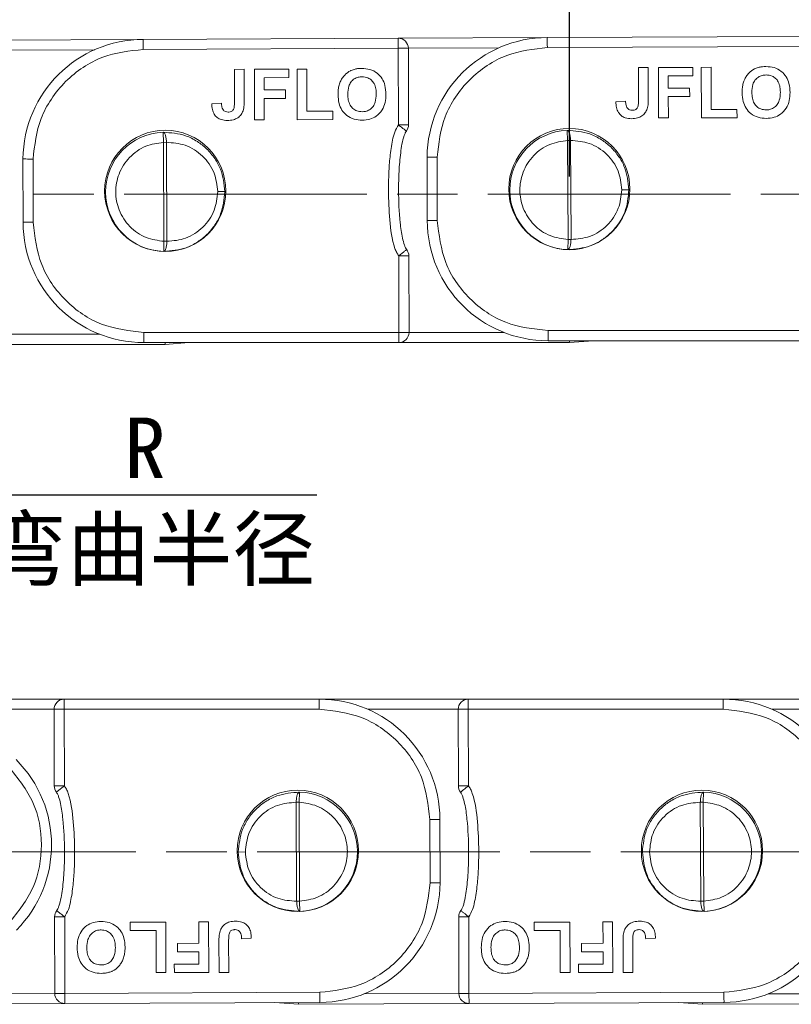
# Model space of a CAD drawing. Header units: millimetres. Extents: x 3186 to 3545, y -371 to -118.
# Tile 6 of 27: x 3305 to 3343, y -264 to -215. Entities that reach past the tile are written whole.
import ezdxf

# ---------------------------------------------------------------- set-up
doc = ezdxf.new("R2010")
doc.units = ezdxf.units.MM
doc.linetypes.add('ACAD_ISO08W100', pattern=[36, 24, -3, 6, -3])
doc.linetypes.add('CENTER', pattern=[0.6, 0.375, -0.075, 0.075, -0.075])
doc.layers.add('中心线', color=1, linetype='CENTER', lineweight=25)
doc.styles.add('18', font='仿宋_GB2312.ttf', dxfattribs={"height": 20})
doc.styles.get("Standard").update_dxf_attribs({"font": '仿宋_GB2312.ttf', "width": 0.8})
doc.dimstyles.new('ISO-10', dxfattribs={"dimtxt": 4, "dimasz": 2.5, "dimexe": 2, "dimexo": 0.625, "dimgap": 1.5, "dimtad": 1, "dimtoh": 1, "dimdsep": 46, "dimtxsty": 'Standard', "dimcen": 2.5, "dimadec": 0, "dimazin": 0, "dimtfac": 1, "dimtmove": 0, "dimatfit": 3, "dimfxl": 0, "dimarcsym": 0})

# ---------------------------------------------------------------- blocks, each defined once
blk = doc.blocks.new('*D139')
at = {"color": 0, "lineweight": -2}
for p, q in [((3332.356, -222.919), (3332.356, -205.747)), ((3352.356, -222.874), (3352.356, -205.747)), ((3349.856, -207.747), (3334.856, -207.747))]:
    blk.add_line(p, q, dxfattribs=at)
at = {"color": 0, "lineweight": 9}
for points in [[(3334.856, -207.33), (3334.856, -208.164), (3332.356, -207.747)], [(3349.856, -207.33), (3349.856, -208.164), (3352.356, -207.747)]]:
    blk.add_solid(points, dxfattribs=at)
at = {"layer": 'Defpoints', "color": 0, "lineweight": 9}
for p in [(3332.356, -207.747), (3332.356, -223.544), (3352.356, -223.499)]:
    blk.add_point(p, dxfattribs=at)
at = {"color": 0, "lineweight": 9, "insert": (3342.356, -204.247), "char_height": 4, "attachment_point": 5}
blk.add_mtext('20', dxfattribs=at)

msp = doc.modelspace()

# ---------------------------------------------------------------- linework, layer by layer
at = {"color": 7, "linetype": 'Continuous', "lineweight": 15}
for p, q in [((3311.265, -216.138), (3303.886, -216.172)), ((3323.886, -216.081), (3311.265, -216.138)), ((3331.265, -216.047), (3323.886, -216.081)), ((3323.888, -216.581), (3323.886, -216.081)), ((3343.885, -215.989), (3331.265, -216.047)), ((3304.388, -216.67), (3308.863, -216.649)), ((3311.266, -216.638), (3323.888, -216.581)), ((3324.388, -216.58), (3323.888, -216.581)), ((3323.896, -220.37), (3323.888, -216.581)), ((3324.388, -216.578), (3328.863, -216.558)), ((3324.396, -220.369), (3324.388, -216.58)), ((3331.266, -216.547), (3343.888, -216.489)), ((3315.776, -217.621), (3316.257, -217.619)), ((3315.78, -219.239), (3315.776, -217.621)), ((3316.257, -217.619), (3316.26, -219.195)), ((3316.77, -217.618), (3318.468, -217.614)), ((3316.775, -220.118), (3316.77, -217.618)), ((3318.468, -217.614), (3318.469, -218.031)), ((3318.885, -217.613), (3319.366, -217.612)), ((3318.891, -220.113), (3318.885, -217.613)), ((3319.366, -217.612), (3319.371, -219.696)), ((3335.776, -217.529), (3336.257, -217.528)), ((3335.78, -219.147), (3335.776, -217.529)), ((3336.257, -217.528), (3336.26, -219.104)), ((3336.769, -217.527), (3338.468, -217.523)), ((3336.775, -220.027), (3336.769, -217.527)), ((3338.468, -217.523), (3338.469, -217.94)), ((3338.885, -217.522), (3339.366, -217.521)), ((3338.891, -220.022), (3338.885, -217.522)), ((3339.366, -217.521), (3339.37, -219.604)), ((3318.469, -218.031), (3317.251, -218.034)), ((3317.251, -218.034), (3317.253, -218.643)), ((3338.469, -217.94), (3337.251, -217.942)), ((3337.251, -217.942), (3337.253, -218.551)), ((3317.253, -218.643), (3318.31, -218.64)), ((3318.31, -218.64), (3318.311, -219.057)), ((3337.253, -218.551), (3338.31, -218.549)), ((3338.31, -218.549), (3338.311, -218.966)), ((3318.311, -219.057), (3317.254, -219.059)), ((3317.254, -219.059), (3317.256, -220.117)), ((3335.139, -219.197), (3334.658, -219.23)), ((3338.311, -218.966), (3337.254, -218.968)), ((3337.254, -218.968), (3337.256, -220.026)), ((3315.139, -219.289), (3314.658, -219.322)), ((3319.371, -219.696), (3320.653, -219.693)), ((3320.653, -219.693), (3320.654, -220.109)), ((3339.37, -219.604), (3340.652, -219.601)), ((3340.652, -219.601), (3340.653, -220.018)), ((3317.256, -220.117), (3316.775, -220.118)), ((3320.654, -220.109), (3318.891, -220.113)), ((3337.256, -220.026), (3336.775, -220.027)), ((3340.653, -220.018), (3338.891, -220.022)), ((3323.896, -220.37), (3324.396, -220.369)), ((3332.271, -221.142), (3332.253, -220.642)), ((3312.271, -221.233), (3312.253, -220.733)), ((3332.271, -221.142), (3332.416, -221.141)), ((3332.293, -226.039), (3332.271, -221.142)), ((3332.439, -226.039), (3332.416, -221.141)), ((3312.271, -221.233), (3312.417, -221.232)), ((3312.293, -226.131), (3312.271, -221.233)), ((3312.439, -226.13), (3312.417, -221.232)), ((3305.314, -222.056), (3305.322, -225.188)), ((3305.814, -222.058), (3305.822, -225.187)), ((3325.314, -221.965), (3325.321, -225.096)), ((3325.814, -221.966), (3325.821, -225.095)), ((3335.306, -223.577), (3334.952, -223.578)), ((3315.307, -223.668), (3314.952, -223.67)), ((3305.822, -225.187), (3305.322, -225.188)), ((3325.821, -225.095), (3325.321, -225.096)), ((3332.28, -226.539), (3332.293, -226.039)), ((3332.293, -226.039), (3332.439, -226.039)), ((3312.28, -226.631), (3312.293, -226.131)), ((3312.293, -226.131), (3312.439, -226.13)), ((3324.411, -226.848), (3323.911, -226.849)), ((3323.92, -230.638), (3323.911, -226.849)), ((3324.42, -230.637), (3324.411, -226.848)), ((3309.116, -230.73), (3304.42, -230.73)), ((3311.3, -230.638), (3323.92, -230.638)), ((3311.3, -230.638), (3311.3, -231.138)), ((3323.92, -230.638), (3324.42, -230.637)), ((3323.92, -231.138), (3323.92, -230.638)), ((3329.116, -230.638), (3324.42, -230.638)), ((3331.299, -230.547), (3343.92, -230.547)), ((3331.299, -230.547), (3331.299, -231.047)), ((3303.92, -231.23), (3312.357, -231.23)), ((3311.3, -231.138), (3323.92, -231.138)), ((3313.528, -231.138), (3312.357, -231.23)), ((3312.357, -231.23), (3312.357, -231.138)), ((3323.92, -231.138), (3332.356, -231.138)), ((3331.299, -231.047), (3343.92, -231.047)), ((3333.528, -231.047), (3332.356, -231.138)), ((3332.356, -231.138), (3332.356, -231.047)), ((3307.354, -248.785), (3301.98, -248.785)), ((3319.975, -248.785), (3307.354, -248.785)), ((3307.354, -248.785), (3307.354, -249.285)), ((3319.975, -249.285), (3319.975, -248.785)), ((3327.354, -248.785), (3319.975, -248.785)), ((3339.975, -248.785), (3327.354, -248.785)), ((3327.354, -248.785), (3327.354, -249.285)), ((3339.975, -249.285), (3339.975, -248.785)), ((3347.354, -248.785), (3339.975, -248.785)), ((3302.48, -249.285), (3306.854, -249.285)), ((3307.354, -249.285), (3306.854, -249.286)), ((3306.854, -249.286), (3306.863, -253.075)), ((3307.354, -249.285), (3307.363, -253.074)), ((3319.975, -249.285), (3307.354, -249.285)), ((3322.379, -249.285), (3326.854, -249.285)), ((3327.354, -249.285), (3326.854, -249.286)), ((3326.854, -249.286), (3326.863, -253.075)), ((3327.354, -249.285), (3327.363, -253.074)), ((3339.975, -249.285), (3327.354, -249.285)), ((3342.379, -249.285), (3346.854, -249.285)), ((3306.863, -253.075), (3307.363, -253.074)), ((3326.863, -253.075), (3327.363, -253.074)), ((3318.994, -253.384), (3318.981, -253.884)), ((3338.994, -253.384), (3338.981, -253.884)), ((3318.835, -253.884), (3318.858, -258.782)), ((3318.981, -253.884), (3318.835, -253.884)), ((3318.981, -253.884), (3319.004, -258.781)), ((3338.835, -253.884), (3338.858, -258.782)), ((3338.981, -253.884), (3338.835, -253.884)), ((3338.981, -253.884), (3339.004, -258.781)), ((3325.453, -254.737), (3325.953, -254.735)), ((3325.46, -257.865), (3325.453, -254.737)), ((3325.96, -257.867), (3325.953, -254.735)), ((3315.968, -256.346), (3316.322, -256.345)), ((3335.968, -256.346), (3336.322, -256.345)), ((3319.004, -258.781), (3318.858, -258.782)), ((3319.004, -258.781), (3319.021, -259.281)), ((3339.004, -258.781), (3338.858, -258.782)), ((3339.004, -258.781), (3339.021, -259.281)), ((3307.378, -259.553), (3306.878, -259.554)), ((3306.878, -259.554), (3306.886, -263.344)), ((3307.378, -259.553), (3307.386, -263.342)), ((3327.378, -259.553), (3326.878, -259.554)), ((3326.878, -259.554), (3326.886, -263.344)), ((3327.378, -259.553), (3327.386, -263.342)), ((3310.621, -259.814), (3312.383, -259.81)), ((3310.622, -260.23), (3310.621, -259.814)), ((3312.383, -259.81), (3312.389, -262.31)), ((3314.018, -259.806), (3314.499, -259.805)), ((3314.021, -260.864), (3314.018, -259.806)), ((3314.499, -259.805), (3314.505, -262.305)), ((3330.621, -259.814), (3332.383, -259.81)), ((3330.622, -260.23), (3330.621, -259.814)), ((3332.383, -259.81), (3332.389, -262.31)), ((3334.018, -259.806), (3334.499, -259.805)), ((3334.021, -260.864), (3334.018, -259.806)), ((3334.499, -259.805), (3334.505, -262.305)), ((3311.904, -260.228), (3310.622, -260.23)), ((3311.908, -262.311), (3311.904, -260.228)), ((3316.135, -260.635), (3316.616, -260.601)), ((3331.904, -260.228), (3330.622, -260.23)), ((3331.908, -262.311), (3331.904, -260.228)), ((3336.135, -260.635), (3336.616, -260.601)), ((3312.963, -260.866), (3314.021, -260.864)), ((3312.964, -261.283), (3312.963, -260.866)), ((3315.017, -262.304), (3315.014, -260.728)), ((3315.494, -260.685), (3315.498, -262.303)), ((3332.963, -260.866), (3334.021, -260.864)), ((3332.964, -261.283), (3332.963, -260.866)), ((3335.017, -262.304), (3335.014, -260.728)), ((3335.494, -260.685), (3335.498, -262.303)), ((3314.021, -261.28), (3312.964, -261.283)), ((3314.023, -261.889), (3314.021, -261.28)), ((3334.021, -261.28), (3332.964, -261.283)), ((3334.023, -261.889), (3334.021, -261.28)), ((3312.805, -261.892), (3314.023, -261.889)), ((3312.806, -262.309), (3312.805, -261.892)), ((3332.805, -261.892), (3334.023, -261.889)), ((3332.806, -262.309), (3332.805, -261.892)), ((3312.389, -262.31), (3311.908, -262.311)), ((3314.505, -262.305), (3312.806, -262.309)), ((3315.498, -262.303), (3315.017, -262.304)), ((3332.389, -262.31), (3331.908, -262.311)), ((3334.505, -262.305), (3332.806, -262.309)), ((3335.498, -262.303), (3335.017, -262.304)), ((3306.886, -263.345), (3301.535, -263.369)), ((3306.886, -263.344), (3307.386, -263.342)), ((3320.008, -263.285), (3307.386, -263.342)), ((3307.386, -263.342), (3307.389, -263.842)), ((3326.886, -263.345), (3322.191, -263.366)), ((3326.886, -263.344), (3327.386, -263.342)), ((3340.008, -263.285), (3327.386, -263.342)), ((3327.386, -263.342), (3327.389, -263.842)), ((3346.886, -263.345), (3342.191, -263.366)), ((3300.367, -263.875), (3307.389, -263.842)), ((3307.389, -263.842), (3320.009, -263.785)), ((3318.952, -263.881), (3317.781, -263.795)), ((3318.952, -263.881), (3318.952, -263.79)), ((3318.952, -263.881), (3327.389, -263.842)), ((3327.389, -263.842), (3340.009, -263.785)), ((3338.952, -263.881), (3337.781, -263.795)), ((3338.952, -263.881), (3338.952, -263.79)), ((3338.952, -263.881), (3347.389, -263.842))]:
    msp.add_line(p, q, dxfattribs=at)
for centre in [(3312.356, -223.636), (3332.356, -223.544), (3318.918, -256.287), (3338.918, -256.287)]:
    msp.add_circle(centre, 3, dxfattribs=at)
for centre, radius, start, end in [((3311.279, -222.103), 5.964, 90.131, 179.5547), ((3323.888, -216.581), 0.5, 0.131, 90.2619), ((3331.278, -222.011), 5.964, 90.131, 179.5547), ((3323.896, -220.37), 0.5, 322.3184, 0.131), ((3332.356, -223.59), 2.95, 92.0062, 268.5177), ((3312.357, -223.682), 2.95, 92.0062, 268.5177), ((3332.356, -223.59), 2.95, 0.131, 0.2619), ((3312.357, -223.682), 2.95, 0.131, 0.2619), ((3311.286, -225.174), 5.964, 180.131, 270.131), ((3331.286, -225.083), 5.964, 180.131, 270.131), ((3323.911, -226.849), 0.5, 0.131, 37.9436), ((3323.92, -230.638), 0.5, 270, 0.131), ((3307.354, -249.285), 0.5, 90, 180.131), ((3319.988, -254.749), 5.964, 0.131, 90.131), ((3327.354, -249.285), 0.5, 90, 180.131), ((3339.988, -254.749), 5.964, 0.131, 90.131), ((3300.763, -256.002), 5.964, 315.1268, 45.1268), ((3307.363, -253.074), 0.5, 180.131, 217.9436), ((3327.363, -253.074), 0.5, 180.131, 217.9436), ((3318.918, -256.333), 2.95, 272.0062, 88.5177), ((3338.918, -256.333), 2.95, 272.0062, 88.5177), ((3318.918, -256.333), 2.95, 180.131, 180.2619), ((3338.918, -256.333), 2.95, 180.131, 180.2619), ((3319.996, -257.82), 5.964, 270.131, 359.5547), ((3339.996, -257.82), 5.964, 270.131, 359.5547), ((3307.378, -259.553), 0.5, 142.3184, 180.131), ((3327.378, -259.553), 0.5, 142.3184, 180.131), ((3307.386, -263.342), 0.5, 180.131, 270.2619), ((3327.386, -263.342), 0.5, 180.131, 270.2619)]:
    msp.add_arc(centre, radius, start, end, dxfattribs=at)
for points in [[(3311.266, -216.638), (3311.266, -216.573), (3311.265, -216.442), (3311.265, -216.277), (3311.265, -216.161), (3311.265, -216.146), (3311.265, -216.138)], [(3331.266, -216.547), (3331.266, -216.481), (3331.265, -216.35), (3331.265, -216.185), (3331.265, -216.07), (3331.265, -216.054), (3331.265, -216.047)], [(3305.814, -222.058), (3305.749, -222.058), (3305.618, -222.058), (3305.453, -222.057), (3305.337, -222.057), (3305.322, -222.057), (3305.314, -222.056)], [(3325.814, -221.966), (3325.749, -221.966), (3325.618, -221.966), (3325.452, -221.966), (3325.337, -221.966), (3325.322, -221.965), (3325.314, -221.965)], [(3305.822, -225.187), (3305.905, -225.902), (3306.073, -227.334), (3307.341, -229.138), (3309.151, -230.397), (3310.583, -230.558), (3311.3, -230.638)], [(3325.821, -225.095), (3325.905, -225.811), (3326.073, -227.243), (3327.341, -229.046), (3329.15, -230.306), (3330.583, -230.467), (3331.299, -230.547)], [(3325.453, -254.737), (3325.369, -254.021), (3325.201, -252.589), (3323.933, -250.785), (3322.124, -249.526), (3320.691, -249.365), (3319.975, -249.285)], [(3345.453, -254.737), (3345.369, -254.021), (3345.201, -252.589), (3343.933, -250.785), (3342.124, -249.526), (3340.691, -249.365), (3339.975, -249.285)], [(3304.635, -259.858), (3305.082, -259.292), (3305.976, -258.161), (3306.355, -255.989), (3305.966, -253.819), (3305.067, -252.693), (3304.617, -252.129)], [(3325.46, -257.865), (3325.525, -257.865), (3325.656, -257.866), (3325.822, -257.866), (3325.937, -257.866), (3325.952, -257.867), (3325.96, -257.867)], [(3320.008, -263.285), (3320.008, -263.35), (3320.009, -263.481), (3320.009, -263.647), (3320.01, -263.762), (3320.009, -263.777), (3320.009, -263.785)], [(3340.008, -263.285), (3340.008, -263.35), (3340.009, -263.481), (3340.009, -263.647), (3340.01, -263.762), (3340.009, -263.777), (3340.009, -263.785)]]:
    msp.add_open_spline(points, degree=3, dxfattribs=at)
for points, knots in [([(3311.266, -216.638), (3310.583, -216.712), (3309.533, -216.825), (3308.269, -217.501), (3307.398, -218.199), (3306.695, -219.066), (3306.012, -220.326), (3305.892, -221.375), (3305.814, -222.058)], [0, 0, 0, 0, 0.239602, 0.368454, 0.5, 0.631546, 0.760398, 1, 1, 1, 1]), ([(3331.266, -216.547), (3330.583, -216.621), (3329.532, -216.734), (3328.268, -217.41), (3327.398, -218.108), (3326.695, -218.974), (3326.011, -220.234), (3325.892, -221.284), (3325.814, -221.966)], [0, 0, 0, 0, 0.239602, 0.368454, 0.5, 0.631546, 0.760398, 1, 1, 1, 1]), ([(3321.017, -218.238), (3321.047, -218.178), (3321.107, -218.058), (3321.265, -217.862), (3321.425, -217.735), (3321.546, -217.68), (3321.56, -217.673)], [0, 0, 0, 0, 0.250896, 0.502166, 0.940512, 1, 1, 1, 1]), ([(3321.56, -217.673), (3321.623, -217.65), (3321.739, -217.608), (3321.917, -217.579), (3322.03, -217.576), (3322.087, -217.574)], [0, 0, 0, 0, 0.372031, 0.683777, 1, 1, 1, 1]), ([(3322.087, -217.574), (3322.222, -217.583), (3322.493, -217.6), (3322.85, -217.788), (3323.103, -218.073), (3323.255, -218.439), (3323.27, -218.708), (3323.279, -218.857)], [0, 0, 0, 0, 0.203919, 0.410143, 0.593167, 0.774496, 1, 1, 1, 1]), ([(3341.017, -218.147), (3341.047, -218.087), (3341.107, -217.967), (3341.265, -217.771), (3341.425, -217.644), (3341.545, -217.589), (3341.56, -217.582)], [0, 0, 0, 0, 0.250896, 0.502166, 0.940512, 1, 1, 1, 1]), ([(3341.56, -217.582), (3341.623, -217.559), (3341.738, -217.517), (3341.917, -217.488), (3342.03, -217.484), (3342.086, -217.483)], [0, 0, 0, 0, 0.372031, 0.683777, 1, 1, 1, 1]), ([(3342.086, -217.483), (3342.221, -217.491), (3342.493, -217.508), (3342.85, -217.697), (3343.103, -217.982), (3343.255, -218.348), (3343.27, -218.616), (3343.279, -218.765)], [0, 0, 0, 0, 0.203919, 0.410143, 0.593167, 0.774496, 1, 1, 1, 1]), ([(3320.907, -218.874), (3320.909, -218.807), (3320.912, -218.667), (3320.941, -218.451), (3320.992, -218.309), (3321.017, -218.238)], [0, 0, 0, 0, 0.308297, 0.650122, 1, 1, 1, 1]), ([(3321.388, -218.856), (3321.395, -218.721), (3321.405, -218.508), (3321.533, -218.245), (3321.699, -218.088), (3321.897, -218.002), (3322.032, -217.994), (3322.094, -217.991)], [0, 0, 0, 0, 0.319472, 0.499874, 0.681163, 0.852974, 1, 1, 1, 1]), ([(3322.094, -217.991), (3322.195, -218), (3322.368, -218.015), (3322.573, -218.154), (3322.716, -218.341), (3322.788, -218.583), (3322.795, -218.761), (3322.798, -218.846)], [0, 0, 0, 0, 0.24016, 0.407539, 0.574764, 0.796346, 1, 1, 1, 1]), ([(3340.907, -218.782), (3340.908, -218.716), (3340.912, -218.575), (3340.941, -218.359), (3340.992, -218.218), (3341.017, -218.147)], [0, 0, 0, 0, 0.308297, 0.650122, 1, 1, 1, 1]), ([(3341.388, -218.765), (3341.394, -218.629), (3341.405, -218.417), (3341.532, -218.153), (3341.699, -217.996), (3341.897, -217.911), (3342.031, -217.903), (3342.093, -217.899)], [0, 0, 0, 0, 0.319472, 0.499874, 0.681163, 0.852974, 1, 1, 1, 1]), ([(3342.093, -217.899), (3342.195, -217.908), (3342.368, -217.924), (3342.572, -218.062), (3342.715, -218.249), (3342.788, -218.492), (3342.795, -218.67), (3342.798, -218.755)], [0, 0, 0, 0, 0.24016, 0.4075395, 0.5747635, 0.7963457, 1, 1, 1, 1]), ([(3316.26, -219.195), (3316.26, -219.262), (3316.258, -219.375), (3316.242, -219.535), (3316.219, -219.625), (3316.207, -219.671)], [0, 0, 0, 0, 0.416831, 0.706738, 1, 1, 1, 1]), ([(3322.099, -220.138), (3321.965, -220.13), (3321.693, -220.113), (3321.336, -219.929), (3321.084, -219.645), (3320.931, -219.286), (3320.916, -219.021), (3320.907, -218.874)], [0, 0, 0, 0, 0.205433, 0.413226, 0.595657, 0.776233, 1, 1, 1, 1]), ([(3322.098, -219.721), (3322.007, -219.713), (3321.843, -219.698), (3321.64, -219.569), (3321.486, -219.384), (3321.4, -219.134), (3321.392, -218.948), (3321.388, -218.856)], [0, 0, 0, 0, 0.213563, 0.386192, 0.558454, 0.780281, 1, 1, 1, 1]), ([(3322.798, -218.846), (3322.791, -218.982), (3322.781, -219.197), (3322.651, -219.466), (3322.478, -219.627), (3322.282, -219.711), (3322.153, -219.718), (3322.098, -219.721)], [0, 0, 0, 0, 0.319116, 0.506214, 0.694344, 0.868092, 1, 1, 1, 1]), ([(3323.279, -218.857), (3323.273, -218.991), (3323.26, -219.261), (3323.107, -219.649), (3322.834, -219.94), (3322.479, -220.113), (3322.23, -220.129), (3322.099, -220.138)], [0, 0, 0, 0, 0.204593, 0.411054, 0.622248, 0.800999, 1, 1, 1, 1]), ([(3335.204, -219.508), (3335.188, -219.469), (3335.159, -219.401), (3335.145, -219.294), (3335.141, -219.23), (3335.139, -219.197)], [0, 0, 0, 0, 0.392386, 0.695009, 1, 1, 1, 1]), ([(3335.78, -219.147), (3335.778, -219.209), (3335.775, -219.333), (3335.753, -219.487), (3335.685, -219.582), (3335.607, -219.628), (3335.529, -219.644), (3335.477, -219.645), (3335.462, -219.645)], [0, 0, 0, 0, 0.272262, 0.546684, 0.659253, 0.771268, 0.935125, 1, 1, 1, 1]), ([(3336.26, -219.104), (3336.259, -219.171), (3336.258, -219.284), (3336.242, -219.443), (3336.218, -219.534), (3336.207, -219.579)], [0, 0, 0, 0, 0.4168306, 0.7067378, 1, 1, 1, 1]), ([(3342.099, -220.047), (3341.964, -220.038), (3341.693, -220.021), (3341.336, -219.837), (3341.084, -219.554), (3340.931, -219.194), (3340.915, -218.929), (3340.907, -218.782)], [0, 0, 0, 0, 0.205433, 0.413226, 0.595657, 0.776233, 1, 1, 1, 1]), ([(3342.097, -219.63), (3342.007, -219.622), (3341.843, -219.607), (3341.64, -219.477), (3341.485, -219.292), (3341.4, -219.042), (3341.392, -218.857), (3341.388, -218.765)], [0, 0, 0, 0, 0.213563, 0.386192, 0.558454, 0.780281, 1, 1, 1, 1]), ([(3342.798, -218.755), (3342.791, -218.89), (3342.781, -219.105), (3342.65, -219.374), (3342.478, -219.536), (3342.282, -219.62), (3342.153, -219.627), (3342.097, -219.63)], [0, 0, 0, 0, 0.319116, 0.506214, 0.694344, 0.868092, 1, 1, 1, 1]), ([(3343.279, -218.765), (3343.272, -218.9), (3343.26, -219.169), (3343.107, -219.557), (3342.834, -219.849), (3342.479, -220.021), (3342.23, -220.038), (3342.099, -220.047)], [0, 0, 0, 0, 0.204593, 0.411054, 0.622248, 0.800999, 1, 1, 1, 1]), ([(3315.432, -220.153), (3315.327, -220.147), (3315.149, -220.135), (3314.922, -220.016), (3314.766, -219.841), (3314.673, -219.599), (3314.663, -219.418), (3314.658, -219.322)], [0, 0, 0, 0, 0.242194, 0.410832, 0.580073, 0.776537, 1, 1, 1, 1]), ([(3315.205, -219.599), (3315.188, -219.561), (3315.159, -219.492), (3315.145, -219.386), (3315.141, -219.321), (3315.139, -219.289)], [0, 0, 0, 0, 0.3923864, 0.6950086, 1, 1, 1, 1]), ([(3315.462, -219.737), (3315.42, -219.733), (3315.348, -219.727), (3315.258, -219.672), (3315.222, -219.623), (3315.205, -219.599)], [0, 0, 0, 0, 0.410571, 0.709085, 1, 1, 1, 1]), ([(3316.207, -219.671), (3316.18, -219.733), (3316.121, -219.871), (3315.951, -220.03), (3315.711, -220.138), (3315.533, -220.148), (3315.432, -220.153)], [0, 0, 0, 0, 0.206451, 0.456836, 0.694177, 1, 1, 1, 1]), ([(3315.78, -219.239), (3315.778, -219.3), (3315.776, -219.425), (3315.753, -219.578), (3315.685, -219.673), (3315.607, -219.72), (3315.529, -219.735), (3315.477, -219.736), (3315.462, -219.737)], [0, 0, 0, 0, 0.272262, 0.546684, 0.659253, 0.771268, 0.935125, 1, 1, 1, 1]), ([(3335.432, -220.062), (3335.327, -220.055), (3335.149, -220.044), (3334.922, -219.925), (3334.766, -219.75), (3334.673, -219.508), (3334.663, -219.327), (3334.658, -219.23)], [0, 0, 0, 0, 0.242194, 0.410832, 0.580073, 0.776537, 1, 1, 1, 1]), ([(3335.462, -219.645), (3335.42, -219.642), (3335.347, -219.636), (3335.258, -219.581), (3335.222, -219.532), (3335.204, -219.508)], [0, 0, 0, 0, 0.4105714, 0.7090846, 1, 1, 1, 1]), ([(3336.207, -219.579), (3336.18, -219.642), (3336.12, -219.779), (3335.95, -219.939), (3335.711, -220.047), (3335.532, -220.057), (3335.432, -220.062)], [0, 0, 0, 0, 0.206451, 0.456836, 0.694177, 1, 1, 1, 1]), ([(3323.911, -226.849), (3323.876, -226.796), (3323.798, -226.681), (3323.573, -226.104), (3323.45, -225.059), (3323.393, -223.812), (3323.414, -222.772), (3323.472, -221.939), (3323.569, -221.263), (3323.695, -220.721), (3323.83, -220.486), (3323.896, -220.37)], [0, 0, 0, 0, 0.0288052, 0.0628017, 0.2789795, 0.4998673, 0.6297897, 0.7499789, 0.8776505, 0.939679, 1, 1, 1, 1]), ([(3324.292, -220.676), (3324.287, -220.672), (3324.28, -220.665), (3324.232, -220.629), (3324.182, -220.59), (3324.117, -220.54), (3324.025, -220.469), (3323.946, -220.408), (3323.896, -220.37)], [0, 0, 0, 0, 0.230756, 0.357867, 0.500054, 0.619961, 0.760565, 1, 1, 1, 1]), ([(3324.306, -226.542), (3324.286, -226.512), (3324.241, -226.44), (3324.168, -226.251), (3324.063, -225.839), (3323.939, -224.936), (3323.892, -223.831), (3323.916, -222.674), (3323.994, -221.768), (3324.096, -221.126), (3324.228, -220.777), (3324.273, -220.706), (3324.292, -220.676)], [0, 0, 0, 0, 0.017955, 0.042504, 0.101636, 0.231293, 0.500013, 0.65744, 0.813011, 0.957617, 0.98211, 1, 1, 1, 1]), ([(3332.253, -220.642), (3332.266, -220.645), (3332.284, -220.649), (3332.303, -220.669), (3332.327, -220.699), (3332.356, -220.76), (3332.384, -220.864), (3332.406, -220.981), (3332.412, -221.078), (3332.416, -221.141)], [0, 0, 0, 0, 0.173251, 0.223905, 0.250466, 0.499859, 0.632766, 0.760218, 1, 1, 1, 1]), ([(3332.253, -220.642), (3332.631, -220.67), (3333.226, -220.713), (3333.936, -221.075), (3334.426, -221.458), (3334.814, -221.923), (3335.198, -222.618), (3335.263, -223.199), (3335.306, -223.577)], [0, 0, 0, 0, 0.242475, 0.381394, 0.50509, 0.638205, 0.764495, 1, 1, 1, 1]), ([(3312.253, -220.733), (3312.267, -220.736), (3312.284, -220.74), (3312.303, -220.76), (3312.328, -220.79), (3312.356, -220.851), (3312.384, -220.955), (3312.406, -221.072), (3312.413, -221.169), (3312.417, -221.232)], [0, 0, 0, 0, 0.173251, 0.223905, 0.250466, 0.499859, 0.632766, 0.760218, 1, 1, 1, 1]), ([(3312.253, -220.733), (3312.632, -220.761), (3313.227, -220.804), (3313.936, -221.167), (3314.426, -221.549), (3314.814, -222.015), (3315.198, -222.709), (3315.264, -223.29), (3315.307, -223.668)], [0, 0, 0, 0, 0.242475, 0.381394, 0.50509, 0.638205, 0.764495, 1, 1, 1, 1]), ([(3332.293, -226.039), (3331.992, -225.999), (3331.365, -225.914), (3330.558, -225.346), (3330.028, -224.533), (3329.85, -223.602), (3330.02, -222.669), (3330.542, -221.851), (3331.344, -221.275), (3331.97, -221.185), (3332.271, -221.142)], [0, 0, 0, 0, 0.120249, 0.25, 0.379751, 0.5, 0.620249, 0.75, 0.879751, 1, 1, 1, 1]), ([(3332.416, -221.141), (3332.73, -221.164), (3333.215, -221.199), (3333.806, -221.494), (3334.211, -221.808), (3334.541, -222.201), (3334.861, -222.777), (3334.916, -223.264), (3334.952, -223.578)], [0, 0, 0, 0, 0.243932, 0.37608, 0.507278, 0.637157, 0.766033, 1, 1, 1, 1]), ([(3312.293, -226.131), (3311.992, -226.09), (3311.365, -226.006), (3310.559, -225.437), (3310.028, -224.624), (3309.85, -223.693), (3310.02, -222.76), (3310.543, -221.942), (3311.344, -221.367), (3311.97, -221.277), (3312.271, -221.233)], [0, 0, 0, 0, 0.1202489, 0.25, 0.3797511, 0.5, 0.6202489, 0.75, 0.8797511, 1, 1, 1, 1]), ([(3312.417, -221.232), (3312.731, -221.255), (3313.215, -221.291), (3313.806, -221.586), (3314.211, -221.9), (3314.542, -222.292), (3314.861, -222.869), (3314.917, -223.356), (3314.952, -223.67)], [0, 0, 0, 0, 0.243932, 0.37608, 0.507278, 0.637157, 0.766033, 1, 1, 1, 1]), ([(3335.306, -223.583), (3335.266, -223.961), (3335.205, -224.542), (3334.827, -225.238), (3334.443, -225.706), (3333.957, -226.092), (3333.251, -226.46), (3332.658, -226.508), (3332.28, -226.539)], [0, 0, 0, 0, 0.235537, 0.3618, 0.494915, 0.618585, 0.757497, 1, 1, 1, 1]), ([(3334.952, -223.578), (3334.919, -223.893), (3334.868, -224.38), (3334.554, -224.96), (3334.227, -225.355), (3333.825, -225.673), (3333.237, -225.973), (3332.753, -226.013), (3332.439, -226.039)], [0, 0, 0, 0, 0.233967, 0.362712, 0.492722, 0.623787, 0.756068, 1, 1, 1, 1]), ([(3315.307, -223.675), (3315.266, -224.053), (3315.205, -224.633), (3314.827, -225.329), (3314.443, -225.798), (3313.957, -226.183), (3313.252, -226.551), (3312.658, -226.6), (3312.28, -226.631)], [0, 0, 0, 0, 0.235537, 0.3618, 0.494915, 0.618585, 0.757497, 1, 1, 1, 1]), ([(3314.952, -223.67), (3314.919, -223.984), (3314.868, -224.471), (3314.554, -225.051), (3314.227, -225.446), (3313.825, -225.764), (3313.237, -226.065), (3312.753, -226.104), (3312.439, -226.13)], [0, 0, 0, 0, 0.233967, 0.362712, 0.492722, 0.623787, 0.756068, 1, 1, 1, 1]), ([(3332.439, -226.039), (3332.435, -226.102), (3332.43, -226.199), (3332.409, -226.316), (3332.384, -226.414), (3332.352, -226.485), (3332.314, -226.531), (3332.293, -226.536), (3332.28, -226.539)], [0, 0, 0, 0, 0.240065, 0.367339, 0.499899, 0.716085, 0.833469, 1, 1, 1, 1]), ([(3312.439, -226.13), (3312.436, -226.194), (3312.43, -226.291), (3312.409, -226.408), (3312.384, -226.505), (3312.352, -226.576), (3312.315, -226.623), (3312.293, -226.628), (3312.28, -226.631)], [0, 0, 0, 0, 0.240065, 0.3673394, 0.4998987, 0.7160855, 0.8334686, 1, 1, 1, 1]), ([(3323.911, -226.849), (3323.961, -226.811), (3324.04, -226.749), (3324.131, -226.678), (3324.195, -226.628), (3324.245, -226.588), (3324.293, -226.552), (3324.301, -226.546), (3324.306, -226.542)], [0, 0, 0, 0, 0.239435, 0.380089, 0.499946, 0.642148, 0.769264, 1, 1, 1, 1]), ([(3307.363, -253.074), (3307.313, -253.113), (3307.235, -253.174), (3307.143, -253.245), (3307.079, -253.295), (3307.029, -253.335), (3306.981, -253.371), (3306.973, -253.377), (3306.969, -253.381)], [0, 0, 0, 0, 0.239435, 0.380089, 0.499946, 0.642148, 0.769264, 1, 1, 1, 1]), ([(3307.363, -253.074), (3307.399, -253.127), (3307.476, -253.242), (3307.701, -253.819), (3307.824, -254.864), (3307.882, -256.111), (3307.86, -257.151), (3307.803, -257.984), (3307.705, -258.66), (3307.58, -259.202), (3307.444, -259.437), (3307.378, -259.553)], [0, 0, 0, 0, 0.028805, 0.062802, 0.27898, 0.499867, 0.62979, 0.749979, 0.877651, 0.939679, 1, 1, 1, 1]), ([(3327.363, -253.074), (3327.313, -253.113), (3327.235, -253.174), (3327.143, -253.245), (3327.079, -253.295), (3327.029, -253.335), (3326.981, -253.371), (3326.973, -253.377), (3326.969, -253.381)], [0, 0, 0, 0, 0.239435, 0.380089, 0.499946, 0.642148, 0.769264, 1, 1, 1, 1]), ([(3327.363, -253.074), (3327.399, -253.127), (3327.476, -253.242), (3327.701, -253.819), (3327.824, -254.864), (3327.882, -256.111), (3327.86, -257.151), (3327.803, -257.984), (3327.705, -258.66), (3327.58, -259.202), (3327.444, -259.437), (3327.378, -259.553)], [0, 0, 0, 0, 0.028805, 0.062802, 0.27898, 0.499867, 0.62979, 0.749979, 0.877651, 0.939679, 1, 1, 1, 1]), ([(3306.969, -253.381), (3306.988, -253.412), (3307.034, -253.483), (3307.106, -253.672), (3307.211, -254.084), (3307.335, -254.987), (3307.382, -256.092), (3307.358, -257.249), (3307.28, -258.155), (3307.179, -258.797), (3307.046, -259.146), (3307.001, -259.218), (3306.982, -259.248)], [0, 0, 0, 0, 0.017955, 0.042504, 0.101636, 0.231293, 0.500013, 0.65744, 0.813011, 0.957617, 0.98211, 1, 1, 1, 1]), ([(3315.968, -256.34), (3316.008, -255.962), (3316.07, -255.382), (3316.448, -254.685), (3316.832, -254.217), (3317.318, -253.831), (3318.023, -253.463), (3318.617, -253.415), (3318.994, -253.384)], [0, 0, 0, 0, 0.235537, 0.3618, 0.494915, 0.618585, 0.757497, 1, 1, 1, 1]), ([(3318.835, -253.884), (3318.839, -253.821), (3318.844, -253.724), (3318.865, -253.607), (3318.891, -253.509), (3318.922, -253.438), (3318.96, -253.392), (3318.981, -253.387), (3318.994, -253.384)], [0, 0, 0, 0, 0.240065, 0.3673394, 0.4998987, 0.7160855, 0.8334686, 1, 1, 1, 1]), ([(3326.969, -253.381), (3326.988, -253.412), (3327.034, -253.483), (3327.106, -253.672), (3327.211, -254.084), (3327.335, -254.987), (3327.382, -256.092), (3327.358, -257.249), (3327.28, -258.155), (3327.179, -258.797), (3327.046, -259.146), (3327.001, -259.218), (3326.982, -259.248)], [0, 0, 0, 0, 0.017955, 0.042504, 0.101636, 0.231293, 0.500013, 0.65744, 0.813011, 0.957617, 0.98211, 1, 1, 1, 1]), ([(3335.968, -256.34), (3336.008, -255.962), (3336.07, -255.382), (3336.448, -254.685), (3336.832, -254.217), (3337.318, -253.831), (3338.023, -253.463), (3338.617, -253.415), (3338.994, -253.384)], [0, 0, 0, 0, 0.235537, 0.3618, 0.494915, 0.618585, 0.757497, 1, 1, 1, 1]), ([(3338.835, -253.884), (3338.839, -253.821), (3338.844, -253.724), (3338.865, -253.607), (3338.891, -253.509), (3338.922, -253.438), (3338.96, -253.392), (3338.981, -253.387), (3338.994, -253.384)], [0, 0, 0, 0, 0.240065, 0.367339, 0.499899, 0.716085, 0.833469, 1, 1, 1, 1]), ([(3316.322, -256.345), (3316.355, -256.03), (3316.406, -255.543), (3316.72, -254.963), (3317.047, -254.568), (3317.449, -254.251), (3318.038, -253.95), (3318.522, -253.91), (3318.835, -253.884)], [0, 0, 0, 0, 0.233967, 0.362712, 0.492722, 0.623787, 0.756068, 1, 1, 1, 1]), ([(3318.981, -253.884), (3319.283, -253.924), (3319.909, -254.009), (3320.716, -254.577), (3321.246, -255.39), (3321.424, -256.321), (3321.255, -257.254), (3320.732, -258.072), (3319.93, -258.648), (3319.305, -258.738), (3319.004, -258.781)], [0, 0, 0, 0, 0.1202489, 0.25, 0.3797511, 0.5, 0.6202489, 0.75, 0.8797511, 1, 1, 1, 1]), ([(3336.322, -256.345), (3336.355, -256.03), (3336.406, -255.543), (3336.72, -254.963), (3337.047, -254.568), (3337.449, -254.251), (3338.038, -253.95), (3338.522, -253.91), (3338.835, -253.884)], [0, 0, 0, 0, 0.233967, 0.362712, 0.492722, 0.623787, 0.756068, 1, 1, 1, 1]), ([(3338.981, -253.884), (3339.283, -253.924), (3339.909, -254.009), (3340.716, -254.577), (3341.246, -255.39), (3341.424, -256.321), (3341.255, -257.254), (3340.732, -258.072), (3339.93, -258.648), (3339.305, -258.738), (3339.004, -258.781)], [0, 0, 0, 0, 0.120249, 0.25, 0.379751, 0.5, 0.620249, 0.75, 0.879751, 1, 1, 1, 1]), ([(3319.021, -259.281), (3318.643, -259.254), (3318.048, -259.21), (3317.339, -258.848), (3316.849, -258.466), (3316.46, -258), (3316.077, -257.305), (3316.011, -256.724), (3315.968, -256.346)], [0, 0, 0, 0, 0.242475, 0.381394, 0.50509, 0.638205, 0.764495, 1, 1, 1, 1]), ([(3318.858, -258.782), (3318.544, -258.759), (3318.06, -258.724), (3317.469, -258.429), (3317.064, -258.115), (3316.733, -257.723), (3316.414, -257.146), (3316.358, -256.659), (3316.322, -256.345)], [0, 0, 0, 0, 0.243932, 0.37608, 0.507278, 0.637157, 0.766033, 1, 1, 1, 1]), ([(3339.021, -259.281), (3338.643, -259.254), (3338.048, -259.21), (3337.339, -258.848), (3336.849, -258.466), (3336.46, -258), (3336.077, -257.305), (3336.011, -256.724), (3335.968, -256.346)], [0, 0, 0, 0, 0.242475, 0.381394, 0.50509, 0.638205, 0.764495, 1, 1, 1, 1]), ([(3338.858, -258.782), (3338.544, -258.759), (3338.06, -258.724), (3337.469, -258.429), (3337.064, -258.115), (3336.733, -257.723), (3336.414, -257.146), (3336.358, -256.659), (3336.322, -256.345)], [0, 0, 0, 0, 0.243932, 0.37608, 0.507278, 0.637157, 0.766033, 1, 1, 1, 1]), ([(3320.008, -263.285), (3320.691, -263.211), (3321.742, -263.098), (3323.006, -262.422), (3323.876, -261.724), (3324.579, -260.858), (3325.263, -259.598), (3325.382, -258.548), (3325.46, -257.865)], [0, 0, 0, 0, 0.239602, 0.368454, 0.5, 0.631546, 0.760398, 1, 1, 1, 1]), ([(3340.008, -263.285), (3340.691, -263.211), (3341.742, -263.098), (3343.006, -262.422), (3343.876, -261.724), (3344.579, -260.858), (3345.263, -259.598), (3345.382, -258.548), (3345.46, -257.865)], [0, 0, 0, 0, 0.239602, 0.368454, 0.5, 0.631546, 0.760398, 1, 1, 1, 1]), ([(3319.021, -259.281), (3319.008, -259.278), (3318.991, -259.274), (3318.972, -259.254), (3318.947, -259.224), (3318.918, -259.163), (3318.89, -259.059), (3318.868, -258.942), (3318.862, -258.845), (3318.858, -258.782)], [0, 0, 0, 0, 0.173251, 0.223905, 0.250466, 0.499859, 0.632766, 0.760218, 1, 1, 1, 1]), ([(3339.021, -259.281), (3339.008, -259.278), (3338.991, -259.274), (3338.972, -259.254), (3338.947, -259.224), (3338.918, -259.163), (3338.89, -259.059), (3338.868, -258.942), (3338.862, -258.845), (3338.858, -258.782)], [0, 0, 0, 0, 0.173251, 0.223905, 0.250466, 0.499859, 0.632766, 0.760218, 1, 1, 1, 1]), ([(3306.982, -259.248), (3306.987, -259.252), (3306.994, -259.258), (3307.043, -259.294), (3307.093, -259.333), (3307.157, -259.383), (3307.249, -259.454), (3307.328, -259.515), (3307.378, -259.553)], [0, 0, 0, 0, 0.230756, 0.357867, 0.500054, 0.619961, 0.760565, 1, 1, 1, 1]), ([(3326.982, -259.248), (3326.987, -259.252), (3326.994, -259.258), (3327.043, -259.294), (3327.093, -259.333), (3327.157, -259.383), (3327.249, -259.454), (3327.328, -259.515), (3327.378, -259.553)], [0, 0, 0, 0, 0.230756, 0.3578667, 0.5000539, 0.6199613, 0.760565, 1, 1, 1, 1]), ([(3307.995, -261.066), (3308.002, -260.932), (3308.014, -260.662), (3308.167, -260.275), (3308.44, -259.983), (3308.795, -259.81), (3309.044, -259.794), (3309.175, -259.785)], [0, 0, 0, 0, 0.204593, 0.411054, 0.622248, 0.800999, 1, 1, 1, 1]), ([(3309.175, -259.785), (3309.31, -259.793), (3309.581, -259.811), (3309.938, -259.995), (3310.19, -260.278), (3310.343, -260.637), (3310.359, -260.903), (3310.367, -261.049)], [0, 0, 0, 0, 0.205433, 0.413226, 0.595657, 0.776233, 1, 1, 1, 1]), ([(3315.067, -260.252), (3315.094, -260.19), (3315.154, -260.053), (3315.324, -259.893), (3315.563, -259.785), (3315.742, -259.775), (3315.842, -259.77)], [0, 0, 0, 0, 0.206451, 0.456836, 0.694177, 1, 1, 1, 1]), ([(3315.842, -259.77), (3315.947, -259.777), (3316.125, -259.788), (3316.352, -259.907), (3316.508, -260.082), (3316.601, -260.324), (3316.611, -260.505), (3316.616, -260.601)], [0, 0, 0, 0, 0.242194, 0.410832, 0.580073, 0.776537, 1, 1, 1, 1]), ([(3327.995, -261.066), (3328.002, -260.932), (3328.014, -260.662), (3328.167, -260.275), (3328.44, -259.983), (3328.795, -259.81), (3329.044, -259.794), (3329.175, -259.785)], [0, 0, 0, 0, 0.204593, 0.411054, 0.622248, 0.800999, 1, 1, 1, 1]), ([(3329.175, -259.785), (3329.31, -259.793), (3329.581, -259.811), (3329.938, -259.995), (3330.19, -260.278), (3330.343, -260.637), (3330.359, -260.903), (3330.367, -261.049)], [0, 0, 0, 0, 0.205433, 0.413226, 0.595657, 0.776233, 1, 1, 1, 1]), ([(3335.067, -260.252), (3335.094, -260.19), (3335.154, -260.053), (3335.324, -259.893), (3335.563, -259.785), (3335.742, -259.775), (3335.842, -259.77)], [0, 0, 0, 0, 0.206451, 0.456836, 0.694177, 1, 1, 1, 1]), ([(3335.842, -259.77), (3335.947, -259.777), (3336.125, -259.788), (3336.352, -259.907), (3336.508, -260.082), (3336.601, -260.324), (3336.611, -260.505), (3336.616, -260.601)], [0, 0, 0, 0, 0.2421939, 0.4108319, 0.5800733, 0.7765369, 1, 1, 1, 1]), ([(3308.476, -261.077), (3308.483, -260.942), (3308.493, -260.726), (3308.624, -260.457), (3308.796, -260.296), (3308.992, -260.212), (3309.121, -260.205), (3309.177, -260.202)], [0, 0, 0, 0, 0.319116, 0.506214, 0.694344, 0.868092, 1, 1, 1, 1]), ([(3309.177, -260.202), (3309.267, -260.21), (3309.431, -260.225), (3309.634, -260.355), (3309.789, -260.54), (3309.874, -260.789), (3309.882, -260.975), (3309.886, -261.067)], [0, 0, 0, 0, 0.213563, 0.386192, 0.558454, 0.780281, 1, 1, 1, 1]), ([(3315.014, -260.728), (3315.015, -260.661), (3315.016, -260.548), (3315.032, -260.388), (3315.056, -260.298), (3315.067, -260.252)], [0, 0, 0, 0, 0.416831, 0.706738, 1, 1, 1, 1]), ([(3315.494, -260.685), (3315.496, -260.623), (3315.499, -260.499), (3315.521, -260.345), (3315.589, -260.25), (3315.667, -260.203), (3315.745, -260.188), (3315.797, -260.187), (3315.812, -260.187)], [0, 0, 0, 0, 0.272262, 0.5466839, 0.6592528, 0.7712676, 0.9351248, 1, 1, 1, 1]), ([(3315.812, -260.187), (3315.854, -260.19), (3315.927, -260.196), (3316.017, -260.251), (3316.052, -260.3), (3316.07, -260.324)], [0, 0, 0, 0, 0.410571, 0.709085, 1, 1, 1, 1]), ([(3316.07, -260.324), (3316.086, -260.362), (3316.115, -260.431), (3316.129, -260.537), (3316.133, -260.602), (3316.135, -260.635)], [0, 0, 0, 0, 0.392386, 0.695009, 1, 1, 1, 1]), ([(3328.476, -261.077), (3328.483, -260.942), (3328.493, -260.726), (3328.624, -260.457), (3328.796, -260.296), (3328.992, -260.212), (3329.121, -260.205), (3329.177, -260.202)], [0, 0, 0, 0, 0.319116, 0.506214, 0.694344, 0.868092, 1, 1, 1, 1]), ([(3329.177, -260.202), (3329.267, -260.21), (3329.431, -260.225), (3329.634, -260.355), (3329.789, -260.54), (3329.874, -260.789), (3329.882, -260.975), (3329.886, -261.067)], [0, 0, 0, 0, 0.213563, 0.386192, 0.558454, 0.780281, 1, 1, 1, 1]), ([(3335.014, -260.728), (3335.015, -260.661), (3335.016, -260.548), (3335.032, -260.388), (3335.056, -260.298), (3335.067, -260.252)], [0, 0, 0, 0, 0.416831, 0.706738, 1, 1, 1, 1]), ([(3335.494, -260.685), (3335.496, -260.623), (3335.499, -260.499), (3335.521, -260.345), (3335.589, -260.25), (3335.667, -260.203), (3335.745, -260.188), (3335.797, -260.187), (3335.812, -260.187)], [0, 0, 0, 0, 0.272262, 0.5466839, 0.6592528, 0.7712676, 0.9351248, 1, 1, 1, 1]), ([(3335.812, -260.187), (3335.854, -260.19), (3335.927, -260.196), (3336.017, -260.251), (3336.052, -260.3), (3336.07, -260.324)], [0, 0, 0, 0, 0.410571, 0.709085, 1, 1, 1, 1]), ([(3336.07, -260.324), (3336.086, -260.362), (3336.115, -260.431), (3336.129, -260.537), (3336.133, -260.602), (3336.135, -260.635)], [0, 0, 0, 0, 0.392386, 0.695009, 1, 1, 1, 1]), ([(3309.188, -262.349), (3309.053, -262.341), (3308.781, -262.323), (3308.425, -262.135), (3308.171, -261.85), (3308.019, -261.484), (3308.004, -261.215), (3307.995, -261.066)], [0, 0, 0, 0, 0.203919, 0.410143, 0.593167, 0.774496, 1, 1, 1, 1]), ([(3309.181, -261.932), (3309.079, -261.923), (3308.907, -261.908), (3308.702, -261.77), (3308.559, -261.582), (3308.487, -261.34), (3308.479, -261.162), (3308.476, -261.077)], [0, 0, 0, 0, 0.24016, 0.407539, 0.574764, 0.796346, 1, 1, 1, 1]), ([(3309.886, -261.067), (3309.88, -261.203), (3309.869, -261.415), (3309.742, -261.678), (3309.575, -261.835), (3309.377, -261.921), (3309.243, -261.929), (3309.181, -261.932)], [0, 0, 0, 0, 0.319472, 0.499874, 0.681163, 0.852974, 1, 1, 1, 1]), ([(3310.367, -261.049), (3310.366, -261.116), (3310.362, -261.257), (3310.333, -261.472), (3310.282, -261.614), (3310.257, -261.685)], [0, 0, 0, 0, 0.308297, 0.650122, 1, 1, 1, 1]), ([(3329.188, -262.349), (3329.053, -262.341), (3328.781, -262.323), (3328.425, -262.135), (3328.171, -261.85), (3328.019, -261.484), (3328.004, -261.215), (3327.995, -261.066)], [0, 0, 0, 0, 0.203919, 0.410143, 0.593167, 0.774496, 1, 1, 1, 1]), ([(3329.181, -261.932), (3329.079, -261.923), (3328.907, -261.908), (3328.702, -261.77), (3328.559, -261.582), (3328.487, -261.34), (3328.479, -261.162), (3328.476, -261.077)], [0, 0, 0, 0, 0.24016, 0.407539, 0.574764, 0.796346, 1, 1, 1, 1]), ([(3329.886, -261.067), (3329.88, -261.203), (3329.869, -261.415), (3329.742, -261.678), (3329.575, -261.835), (3329.377, -261.921), (3329.243, -261.929), (3329.181, -261.932)], [0, 0, 0, 0, 0.319472, 0.499874, 0.681163, 0.852974, 1, 1, 1, 1]), ([(3330.367, -261.049), (3330.366, -261.116), (3330.362, -261.257), (3330.333, -261.472), (3330.282, -261.614), (3330.257, -261.685)], [0, 0, 0, 0, 0.308297, 0.650122, 1, 1, 1, 1]), ([(3310.257, -261.685), (3310.227, -261.745), (3310.167, -261.865), (3310.009, -262.061), (3309.849, -262.188), (3309.729, -262.243), (3309.714, -262.25)], [0, 0, 0, 0, 0.250896, 0.502166, 0.940512, 1, 1, 1, 1]), ([(3330.257, -261.685), (3330.227, -261.745), (3330.167, -261.865), (3330.009, -262.061), (3329.849, -262.188), (3329.729, -262.243), (3329.714, -262.25)], [0, 0, 0, 0, 0.250896, 0.502166, 0.940512, 1, 1, 1, 1]), ([(3309.714, -262.25), (3309.651, -262.273), (3309.536, -262.315), (3309.357, -262.344), (3309.244, -262.347), (3309.188, -262.349)], [0, 0, 0, 0, 0.372031, 0.683777, 1, 1, 1, 1]), ([(3329.714, -262.25), (3329.651, -262.273), (3329.536, -262.315), (3329.357, -262.344), (3329.244, -262.347), (3329.188, -262.349)], [0, 0, 0, 0, 0.372031, 0.683777, 1, 1, 1, 1])]:
    msp.add_open_spline(points, degree=3, knots=knots, dxfattribs=at)
at = {"layer": '中心线', "linetype": 'ACAD_ISO08W100', "lineweight": 13, "ltscale": 0.5}
for p, q in [((3292.328, -223.796), (3390.022, -223.796)), ((3298.908, -256.333), (3510.317, -256.333))]:
    msp.add_line(p, q, dxfattribs=at)

# ---------------------------------------------------------------- texts
at = {"layer": '中心线', "color": 5, "linetype": 'ByBlock', "lineweight": 13, "ltscale": 0.5, "char_height": 3, "width": 29.71666, "attachment_point": 1, "style": '18'}
for s, insert in [('R', (3310.333, -234.848)), ('弯曲半径', (3303.406, -239.851))]:
    msp.add_mtext(s, dxfattribs=dict(at, insert=insert))

# ---------------------------------------------------------------- dimensions: what is measured, and where the dimension line sits
at = {"color": 5, "lineweight": 9}
dim = msp.add_linear_dim(base=(3332.356, -207.747), p1=(3352.356, -223.499), p2=(3332.356, -223.544), dimstyle='ISO-10', dxfattribs=at)
dim.commit()
dim.dimension.update_dxf_attribs({"geometry": '*D139', "text_midpoint": (3342.356, -204.247)})

# ---------------------------------------------------------------- leaders
msp.add_leader([(3291.821, -253.209), (3302.415, -238.681), (3319.855, -238.681)], dimstyle='ISO-10', override={"dimgap": 1.5, "dimtad": 0}, dxfattribs=at)

doc.saveas('drawing.dxf')
